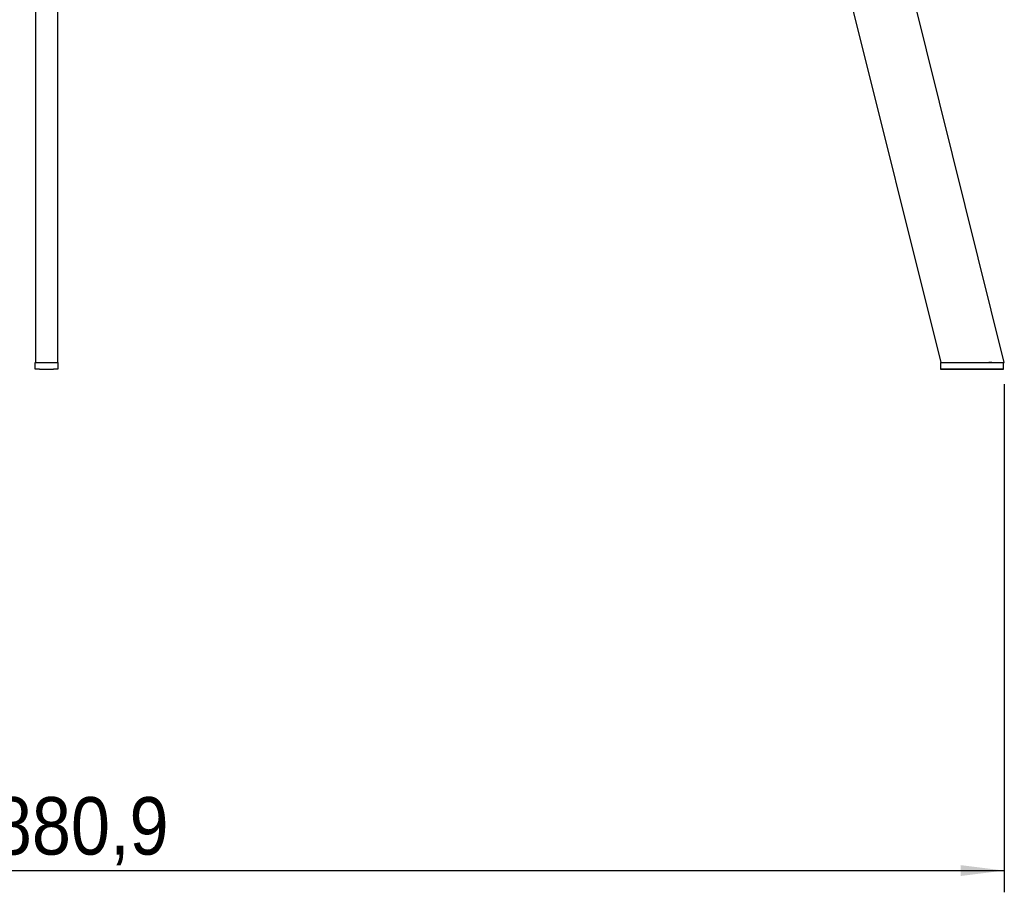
# Model space of a CAD drawing. Header units: millimetres. Extents: x 50 to 4150, y 50 to 2920.
# Tile 5 of 21: x 1321 to 1774, y 1545 to 1947. Entities that reach past the tile are written whole.
import ezdxf

# ---------------------------------------------------------------- set-up
doc = ezdxf.new("R2010")
doc.units = ezdxf.units.MM
doc.header["$LTSCALE"] = 10
doc.linetypes.add('SLD-Solido', pattern=[0])
doc.layers.add('QUOTE', color=1, linetype='SLD-Solido')
doc.styles.add('SLDTEXTSTYLE0', font='GOTHIC.TTF', dxfattribs={"width": 0.913})
doc.dimstyles.new('SLDDIMSTYLE0', dxfattribs={"dimtxt": 26.458333, "dimasz": 20, "dimexe": 0, "dimexo": 0.0625, "dimgap": 6.614583, "dimtad": 1, "dimdec": 1, "dimrnd": 1e-09, "dimzin": 12, "dimdsep": 46, "dimtxsty": 'SLDTEXTSTYLE0', "dimsah": 1, "dimcen": 0.09, "dimadec": 0, "dimazin": 3, "dimtfac": 1, "dimtdec": 1, "dimtofl": 0, "dimtmove": 0, "dimatfit": 3, "dimfxl": 1, "dimfrac": 2, "dimtolj": 1, "dimtzin": 12, "dimarcsym": 0})

# ---------------------------------------------------------------- blocks, each defined once
blk = doc.blocks.new('_D')
at = {"layer": 'QUOTE', "transparency": 16777216}
for p, q in [((893.49, 1778.92), (893.49, 1545.2)), ((1774.42, 1778.92), (1774.42, 1545.2)), ((893.49, 1555.2), (1774.42, 1555.2))]:
    blk.add_line(p, q, dxfattribs=at)
for points in [[(893.49, 1555.2), (913.49, 1552.7), (913.49, 1557.7)], [(1774.42, 1555.2), (1754.42, 1557.7), (1754.42, 1552.7)]]:
    blk.add_solid(points, dxfattribs=at)
at = {"layer": 'QUOTE', "transparency": 16777216, "insert": (1309.13, 1588.99), "char_height": 26.458, "attachment_point": 1, "rotation": 0, "style": 'SLDTEXTSTYLE0'}
blk.add_mtext('880,9', dxfattribs=at)

msp = doc.modelspace()

# ---------------------------------------------------------------- linework, layer by layer
for p, q in [((1774.420543, 1788.917453), (1647.275365, 2299.963962)), ((1627.619089, 2261.386509), (1745.166381, 1788.917677)), ((1328.79962, 2110.258727), (1328.79962, 1788.917565)), ((1338.79962, 2110.258727), (1338.79962, 1788.917565)), ((1328.54962, 1785.917565), (1328.54962, 1788.917565)), ((1328.54962, 1788.917565), (1330.54962, 1788.917565)), ((1330.54962, 1785.917565), (1328.54962, 1785.917565)), ((1330.54962, 1788.917565), (1337.04962, 1788.917565)), ((1330.54962, 1785.917565), (1337.04962, 1785.917565)), ((1337.04962, 1788.917565), (1339.04962, 1788.917565)), ((1339.04962, 1785.917565), (1337.04962, 1785.917565)), ((1339.04962, 1788.917565), (1339.04962, 1785.917565)), ((1745.03002, 1788.917676), (1745.029971, 1785.917676)), ((1745.521332, 1788.917686), (1745.678945, 1788.917686)), ((1749.946314, 1785.917487), (1745.55532, 1785.917643)), ((1745.678896, 1785.917692), (1766.324012, 1785.917692)), ((1745.678945, 1788.917692), (1766.324061, 1788.917692)), ((1749.640326, 1785.917671), (1749.640326, 1785.917624)), ((1753.290303, 1785.917591), (1752.040314, 1785.917598)), ((1752.040314, 1785.917598), (1752.040338, 1785.917573)), ((1752.040338, 1785.917598), (1752.040338, 1785.917573)), ((1752.040338, 1785.917573), (1753.29035, 1785.917539)), ((1773.417157, 1785.917438), (1752.77204, 1785.917438)), ((1754.540314, 1785.917557), (1753.290303, 1785.917591)), ((1753.29035, 1785.917591), (1753.29035, 1785.917539)), ((1753.29035, 1785.917539), (1754.540338, 1785.917532)), ((1754.540338, 1785.917532), (1754.540314, 1785.917557)), ((1756.940326, 1785.917506), (1756.940326, 1785.917552)), ((1761.437536, 1785.917671), (1761.437536, 1785.917624)), ((1765.087512, 1785.917591), (1763.837524, 1785.917598)), ((1763.837524, 1785.917598), (1763.837547, 1785.917573)), ((1763.837547, 1785.917598), (1763.837547, 1785.917573)), ((1763.837547, 1785.917573), (1765.087559, 1785.917539)), ((1766.337524, 1785.917557), (1765.087512, 1785.917591)), ((1765.087559, 1785.917591), (1765.087559, 1785.917539)), ((1765.087559, 1785.917539), (1766.337547, 1785.917532)), ((1766.324061, 1788.917686), (1767.310217, 1788.917686)), ((1766.337547, 1785.917532), (1766.337524, 1785.917557)), ((1768.737536, 1785.917506), (1768.737536, 1785.917552)), ((1768.763929, 1788.917661), (1774.168229, 1788.917469)), ((1769.149739, 1785.917643), (1773.540733, 1785.917487)), ((1774.066081, 1785.917454), (1774.06613, 1788.917454))]:
    msp.add_line(p, q)
at = {"flags": 128}
for points in [[(1745.03002, 1788.917676), (1745.03193, 1788.917677), (1745.08737, 1788.917683), (1745.217465, 1788.917688), (1745.417215, 1788.917691), (1745.678945, 1788.917692)], [(1745.678896, 1785.917692), (1745.417166, 1785.917691), (1745.217416, 1785.917688), (1745.087321, 1785.917683), (1745.031881, 1785.917677), (1745.053226, 1785.91767), (1745.150537, 1785.917662), (1745.320073, 1785.917653), (1745.55532, 1785.917643)], [(1749.987108, 1785.917565), (1750.973549, 1785.917535), (1752.147682, 1785.917507), (1753.414385, 1785.917483), (1754.671037, 1785.917467), (1755.815833, 1785.917458), (1756.756027, 1785.917458), (1757.415451, 1785.917467), (1757.740681, 1785.917483), (1757.70537, 1785.917507), (1757.312379, 1785.917535), (1756.593545, 1785.917565), (1755.607104, 1785.917595), (1754.432971, 1785.917623), (1753.166268, 1785.917647), (1751.909615, 1785.917663), (1750.76482, 1785.917672), (1749.824625, 1785.917672), (1749.165202, 1785.917663), (1748.839971, 1785.917647), (1748.875282, 1785.917623), (1749.268273, 1785.917595), (1749.987108, 1785.917565)], [(1756.940326, 1785.917506), (1756.761664, 1785.917529), (1756.243203, 1785.917555), (1755.435694, 1785.917583), (1754.418182, 1785.917608), (1753.290267, 1785.91763), (1752.162358, 1785.917645), (1751.144862, 1785.917652), (1750.337379, 1785.917651), (1749.818952, 1785.917642), (1749.640326, 1785.917624), (1749.818988, 1785.917602), (1750.337449, 1785.917575), (1751.144958, 1785.917547), (1752.162471, 1785.917522), (1753.290386, 1785.9175), (1754.418295, 1785.917485), (1755.43579, 1785.917478), (1756.243273, 1785.917479), (1756.761701, 1785.917488), (1756.940326, 1785.917506)], [(1749.946314, 1785.917487), (1750.23823, 1785.917477), (1750.575599, 1785.917468), (1750.945454, 1785.91746), (1751.333583, 1785.917453), (1751.725071, 1785.917447), (1752.104871, 1785.917442), (1752.458389, 1785.917439), (1752.77204, 1785.917438)], [(1761.784317, 1785.917565), (1762.770758, 1785.917535), (1763.944891, 1785.917507), (1765.211594, 1785.917483), (1766.468247, 1785.917467), (1767.613042, 1785.917458), (1768.553236, 1785.917458), (1769.21266, 1785.917467), (1769.537891, 1785.917483), (1769.50258, 1785.917507), (1769.109588, 1785.917535), (1768.390754, 1785.917565), (1767.404313, 1785.917595), (1766.23018, 1785.917623), (1764.963477, 1785.917647), (1763.706825, 1785.917663), (1762.562029, 1785.917672), (1761.621835, 1785.917672), (1760.962411, 1785.917663), (1760.637181, 1785.917647), (1760.672492, 1785.917623), (1761.065483, 1785.917595), (1761.784317, 1785.917565)], [(1768.737536, 1785.917506), (1768.558874, 1785.917529), (1768.040413, 1785.917555), (1767.232904, 1785.917583), (1766.215391, 1785.917608), (1765.087476, 1785.91763), (1763.959567, 1785.917645), (1762.942071, 1785.917652), (1762.134589, 1785.917651), (1761.616161, 1785.917642), (1761.437536, 1785.917624), (1761.616198, 1785.917601), (1762.134659, 1785.917575), (1762.942168, 1785.917547), (1763.95968, 1785.917522), (1765.087595, 1785.9175), (1766.215504, 1785.917485), (1767.233, 1785.917478), (1768.040483, 1785.917479), (1768.55891, 1785.917488), (1768.737536, 1785.917506)], [(1769.149739, 1785.917643), (1768.857822, 1785.917653), (1768.520453, 1785.917662), (1768.150598, 1785.91767), (1767.762469, 1785.917677), (1767.370982, 1785.917683), (1766.991181, 1785.917688), (1766.637663, 1785.917691), (1766.324012, 1785.917692)], [(1766.324061, 1788.917692), (1766.637712, 1788.917691), (1766.99123, 1788.917688), (1767.371031, 1788.917683), (1767.762518, 1788.917677), (1768.150647, 1788.91767), (1768.520502, 1788.917662), (1768.857871, 1788.917653), (1769.149787, 1788.917643)], [(1773.417157, 1785.917438), (1773.678886, 1785.917439), (1773.878637, 1785.917442), (1774.008732, 1785.917447), (1774.064172, 1785.917453), (1774.042826, 1785.91746), (1773.945516, 1785.917468), (1773.775979, 1785.917477), (1773.540733, 1785.917487)], [(1773.540782, 1788.917487), (1773.776028, 1788.917477), (1773.945564, 1788.917468), (1774.042875, 1788.91746), (1774.06613, 1788.917454)]]:
    msp.add_lwpolyline(points, dxfattribs=at)
for centre, start_param, end_param in [((1746.19687, 1788.917661), 2.2857081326, 3.1415970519), ((1767.985754, 1788.917661), 0.7149118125, 2.2857081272), ((1773.390054, 1788.917469), 5.4273007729, 6.9980971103)]:
    msp.add_ellipse(centre, major_axis=(1.030488, -0.000016), ratio=0.0000176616, start_param=start_param, end_param=end_param)

# ---------------------------------------------------------------- dimensions: what is measured, and where the dimension line sits
at = {"layer": 'QUOTE'}
dim = msp.add_linear_dim(base=(1774.420694, 1555.196665), p1=(893.488167, 1788.916881), p2=(1774.420543, 1788.917453), angle=0.00003716, dimstyle='SLDDIMSTYLE0', dxfattribs=at)
dim.commit()
dim.dimension.update_dxf_attribs({"geometry": '_D', "text_midpoint": (1353.105528, 1555.196391), "dimtype": 160})

doc.saveas('drawing.dxf')
